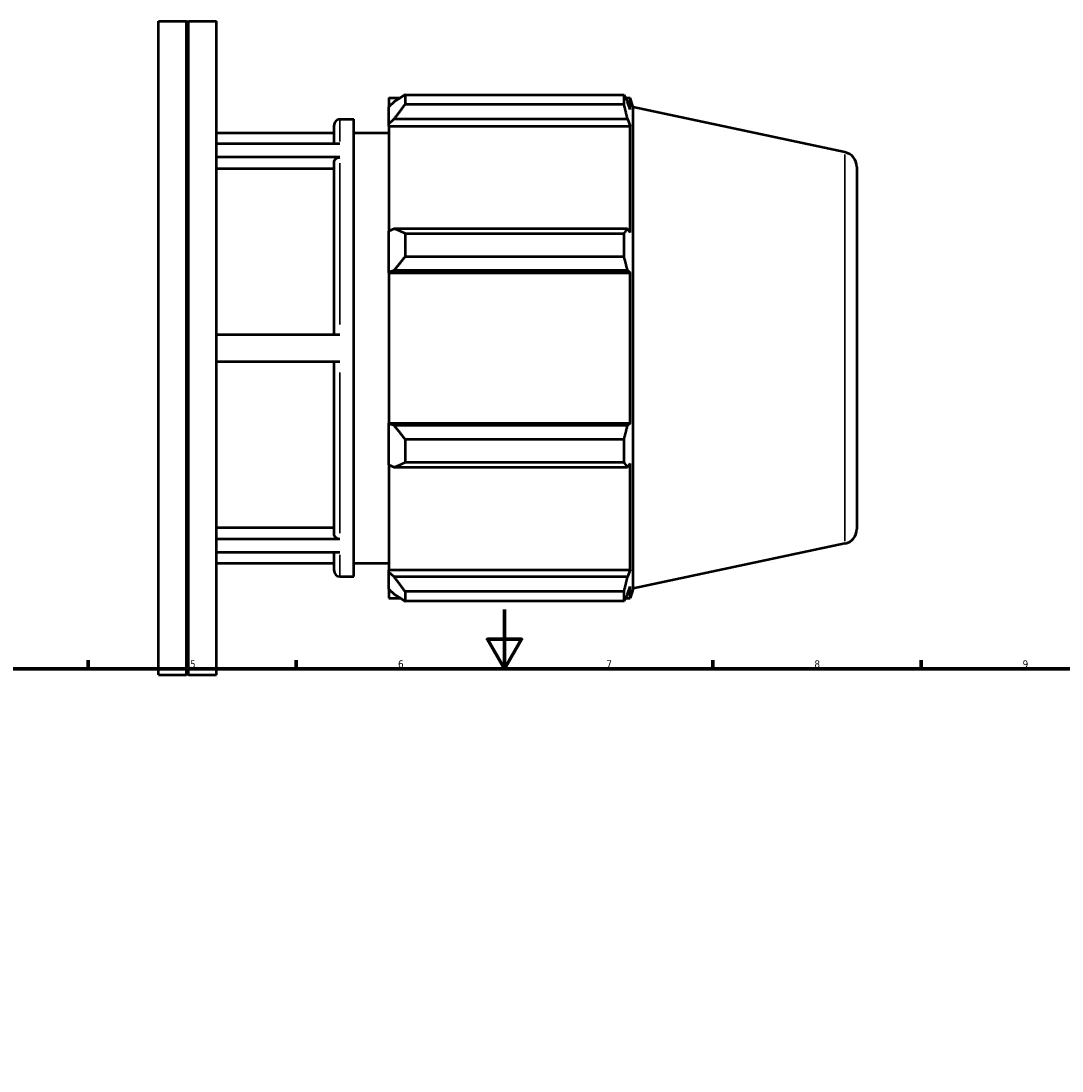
# Model space of a CAD drawing. Header units: millimetres. Extents: x -143 to 958, y -110 to 792.
# Tile 5 of 6: x 258 to 608, y 439 to 792. Entities that reach past the tile are written whole.
import ezdxf

# ---------------------------------------------------------------- set-up
doc = ezdxf.new("R2010")
doc.units = ezdxf.units.MM
for name, color, linetype, lineweight in [('Border (ISO)', 7, 'Continuous', 70), ('Visible (ISO)', 7, 'Continuous', 50), ('Visible Narrow (ISO)', 7, 'Continuous', 35)]:
    doc.layers.add(name, color=color, linetype=linetype, lineweight=lineweight)
doc.styles.add('Note Text (ISO)', font='tahoma.ttf')

# ---------------------------------------------------------------- blocks, each defined once
blk = doc.blocks.new('Borders Default Border')
at = {"layer": 'Border (ISO)'}
for p, q in [((280.33, 574), (280.33, 576.9)), ((350.42, 574), (350.42, 576.9)), ((490.58, 574), (490.58, 576.9)), ((560.67, 574), (560.67, 576.9))]:
    blk.add_line(p, q, dxfattribs=at)
at = {"layer": 'Border (ISO)', "flags": 128}
for points in [[(420.5, 594), (420.5, 574), (414.73, 584), (426.27, 584), (420.5, 574)], [(20, 20), (20, 574), (821, 574), (821, 20), (20, 20)]]:
    blk.add_lwpolyline(points, dxfattribs=at)
at = {"layer": 'Border (ISO)', "color": 232, "true_color": 0xca0064, "char_height": 2.5, "attachment_point": 7, "style": 'Note Text (ISO)'}
for s, insert in [('5', (314.64, 574.35)), ('6', (384.66, 574.35)), ('7', (454.77, 574.4)), ('8', (524.81, 574.34)), ('9', (594.88, 574.35))]:
    blk.add_mtext(s, dxfattribs=dict(at, insert=insert))

msp = doc.modelspace()

# ---------------------------------------------------------------- linework, layer by layer
at = {"layer": 'Visible (ISO)'}
for p, q in [((304.031, 571.982), (304.031, 791.982)), ((304.031, 791.982), (313.523, 791.982)), ((313.523, 571.982), (313.523, 791.982)), ((313.823, 791.682), (313.523, 791.982)), ((313.823, 791.682), (314.123, 791.982)), ((313.823, 572.282), (313.823, 791.682)), ((314.123, 571.982), (314.123, 791.982)), ((314.123, 791.982), (323.615, 791.982)), ((323.615, 571.982), (323.615, 791.982)), ((387.011, 767.136), (387.011, 763.864)), ((387.011, 767.136), (460.739, 767.136)), ((460.739, 763.864), (460.739, 767.136)), ((381.581, 766.147), (381.581, 763.115)), ((381.581, 766.147), (385.434, 766.147)), ((383.391, 764.841), (381.581, 763.115)), ((381.581, 757.44), (381.581, 763.115)), ((460.739, 763.864), (387.011, 763.864)), ((461.252, 766.147), (462.798, 766.147)), ((462.798, 762.252), (461.916, 764.841)), ((463.831, 762.967), (462.798, 766.147)), ((462.798, 762.252), (462.798, 766.147)), ((463.831, 600.998), (463.831, 762.967)), ((535.071, 747.824), (463.831, 762.967)), ((363.117, 750.68), (363.117, 756.907)), ((365.117, 758.907), (369.831, 758.907)), ((369.831, 605.057), (369.831, 758.907)), ((381.581, 757.44), (383.391, 759.046)), ((381.581, 756.638), (381.581, 757.44)), ((381.581, 756.638), (381.581, 721.263)), ((381.581, 756.638), (462.798, 756.638)), ((383.391, 759.046), (461.916, 759.046)), ((461.916, 759.046), (462.798, 756.638)), ((462.798, 720.845), (462.798, 756.638)), ((323.615, 754.382), (363.117, 754.382)), ((369.831, 754.382), (381.581, 754.382)), ((365.117, 750.68), (323.615, 750.68)), ((365.117, 746.14), (323.615, 746.14)), ((363.117, 742.214), (323.615, 742.214)), ((363.117, 686.356), (363.117, 744.405)), ((539.031, 742.933), (539.031, 621.031)), ((383.391, 722.099), (381.581, 721.263)), ((381.581, 707.563), (381.581, 721.263)), ((461.916, 722.099), (383.391, 722.099)), ((462.798, 720.845), (461.916, 722.099)), ((387.011, 720.527), (387.011, 712.626)), ((387.011, 720.527), (460.739, 720.527)), ((460.739, 712.626), (460.739, 720.527)), ((460.739, 712.626), (387.011, 712.626)), ((381.581, 707.563), (383.391, 708.108)), ((381.581, 707.291), (381.581, 707.563)), ((381.581, 707.291), (381.581, 656.673)), ((381.581, 707.291), (462.798, 707.291)), ((383.391, 708.108), (461.916, 708.108)), ((461.916, 708.108), (462.798, 707.291)), ((462.798, 656.673), (462.798, 707.291)), ((365.117, 686.356), (323.615, 686.356)), ((365.117, 677.306), (323.615, 677.306)), ((363.117, 619.393), (363.117, 677.306)), ((381.581, 656.401), (381.581, 656.673)), ((381.581, 656.673), (462.798, 656.673)), ((381.581, 642.701), (381.581, 656.401)), ((383.391, 655.857), (381.581, 656.401)), ((461.916, 655.857), (383.391, 655.857)), ((462.798, 656.673), (461.916, 655.857)), ((387.011, 651.338), (387.011, 643.438)), ((387.011, 651.338), (460.739, 651.338)), ((460.739, 643.438), (460.739, 651.338)), ((460.739, 643.438), (387.011, 643.438)), ((461.916, 641.866), (462.798, 643.119)), ((462.798, 607.327), (462.798, 643.119)), ((381.581, 642.701), (383.391, 641.866)), ((381.581, 642.701), (381.581, 607.327)), ((383.391, 641.866), (461.916, 641.866)), ((323.615, 621.584), (363.117, 621.584)), ((365.117, 617.658), (323.615, 617.658)), ((535.071, 616.141), (463.831, 600.998)), ((365.117, 613.148), (323.615, 613.148)), ((363.117, 607.057), (363.117, 613.148)), ((323.615, 609.582), (363.117, 609.582)), ((369.831, 609.582), (381.581, 609.582)), ((365.117, 605.057), (369.831, 605.057)), ((381.581, 606.524), (381.581, 607.327)), ((381.581, 607.327), (462.798, 607.327)), ((381.581, 600.85), (381.581, 606.524)), ((383.391, 604.919), (381.581, 606.524)), ((461.916, 604.919), (383.391, 604.919)), ((462.798, 607.327), (461.916, 604.919)), ((381.581, 600.85), (383.391, 599.123)), ((381.581, 600.85), (381.581, 597.817)), ((461.916, 599.123), (462.798, 601.713)), ((462.798, 597.817), (462.798, 601.713)), ((463.831, 600.998), (462.798, 597.817)), ((381.581, 597.817), (385.434, 597.817)), ((387.011, 600.101), (387.011, 596.828)), ((387.011, 600.101), (460.739, 600.101)), ((460.739, 596.828), (460.739, 600.101)), ((461.252, 597.817), (462.798, 597.817)), ((460.739, 596.828), (387.011, 596.828)), ((304.031, 571.982), (313.523, 571.982)), ((313.823, 572.282), (313.523, 571.982)), ((313.823, 572.282), (314.123, 571.982)), ((314.123, 571.982), (323.615, 571.982))]:
    msp.add_line(p, q, dxfattribs=at)
for centre, radius, start, end in [((365.117, 756.907), 2, 90, 180), ((534.031, 742.933), 5, 0, 78), ((534.031, 621.031), 5, 282, 0), ((365.117, 607.057), 2, 180, 270)]:
    msp.add_arc(centre, radius, start, end, dxfattribs=at)
for points, weights in [([(387.011, 767.136), (385.129, 765.965), (383.391, 764.841)], [1.01554393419, 1.01107043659, 1.00579491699]), ([(460.739, 767.136), (461.351, 765.965), (461.916, 764.841)], [1, 1.00115591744, 1.00149495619]), ([(383.391, 759.046), (385.129, 761.406), (387.011, 763.864)], [1.00579491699, 1.01107043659, 1.01554393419]), ([(461.916, 759.046), (461.351, 761.406), (460.739, 763.864)], [1.00149495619, 1.00115591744, 1]), ([(387.011, 720.527), (385.129, 721.329), (383.391, 722.099)], [1.01554393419, 1.01107043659, 1.00579491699]), ([(460.739, 720.527), (461.351, 721.329), (461.916, 722.099)], [1, 1.00115591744, 1.00149495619]), ([(383.391, 708.108), (385.129, 710.321), (387.011, 712.626)], [1.00579491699, 1.01107043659, 1.01554393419]), ([(461.916, 708.108), (461.351, 710.321), (460.739, 712.626)], [1.00149495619, 1.00115591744, 1]), ([(387.011, 651.338), (385.129, 653.644), (383.391, 655.857)], [1.01554393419, 1.01107043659, 1.00579491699]), ([(460.739, 651.338), (461.351, 653.644), (461.916, 655.857)], [1, 1.00115591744, 1.00149495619]), ([(383.391, 641.866), (385.129, 642.636), (387.011, 643.438)], [1.00579491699, 1.01107043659, 1.01554393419]), ([(461.916, 641.866), (461.351, 642.636), (460.739, 643.438)], [1.00149495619, 1.00115591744, 1]), ([(387.011, 600.101), (385.129, 602.559), (383.391, 604.919)], [1.01554393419, 1.01107043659, 1.00579491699]), ([(460.739, 600.101), (461.351, 602.559), (461.916, 604.919)], [1, 1.00115591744, 1.00149495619]), ([(383.391, 599.123), (385.129, 597.999), (387.011, 596.828)], [1.00579491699, 1.01107043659, 1.01554393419]), ([(461.916, 599.123), (461.351, 597.999), (460.739, 596.828)], [1.00149495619, 1.00115591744, 1])]:
    msp.add_rational_spline(points, weights, degree=2, dxfattribs=at)
for points, knots in [([(363.117, 744.405), (363.117, 744.619), (363.175, 744.871), (363.364, 745.267), (363.529, 745.481), (363.878, 745.784), (364.124, 745.926), (364.58, 746.09), (364.87, 746.14), (365.117, 746.14)], [0.88945262, 0.88945262, 0.88945262, 0.88945262, 0.96368979, 0.96368979, 1.03785071, 1.03785071, 1.11192441, 1.11192441, 1.18592805, 1.18592805, 1.18592805, 1.18592805]), ([(365.117, 617.658), (364.87, 617.658), (364.58, 617.708), (364.124, 617.872), (363.878, 618.014), (363.529, 618.317), (363.364, 618.531), (363.175, 618.927), (363.117, 619.179), (363.117, 619.393)], [0, 0, 0, 0, 0.07400922, 0.07400922, 0.14807971, 0.14807971, 0.22222649, 0.22222649, 0.29643994, 0.29643994, 0.29643994, 0.29643994])]:
    msp.add_open_spline(points, degree=3, knots=knots, dxfattribs=at)
at = {"layer": 'Visible Narrow (ISO)'}
for p, q in [((365.117, 758.886), (365.117, 751.469)), ((535.071, 616.951), (535.071, 747.014)), ((365.117, 744.099), (365.117, 689.919)), ((365.117, 673.744), (365.117, 619.687)), ((365.117, 612.372), (365.117, 605.078))]:
    msp.add_line(p, q, dxfattribs=at)

# ---------------------------------------------------------------- block references
msp.add_blockref('Borders Default Border', (0, 0))

doc.saveas('drawing.dxf')
